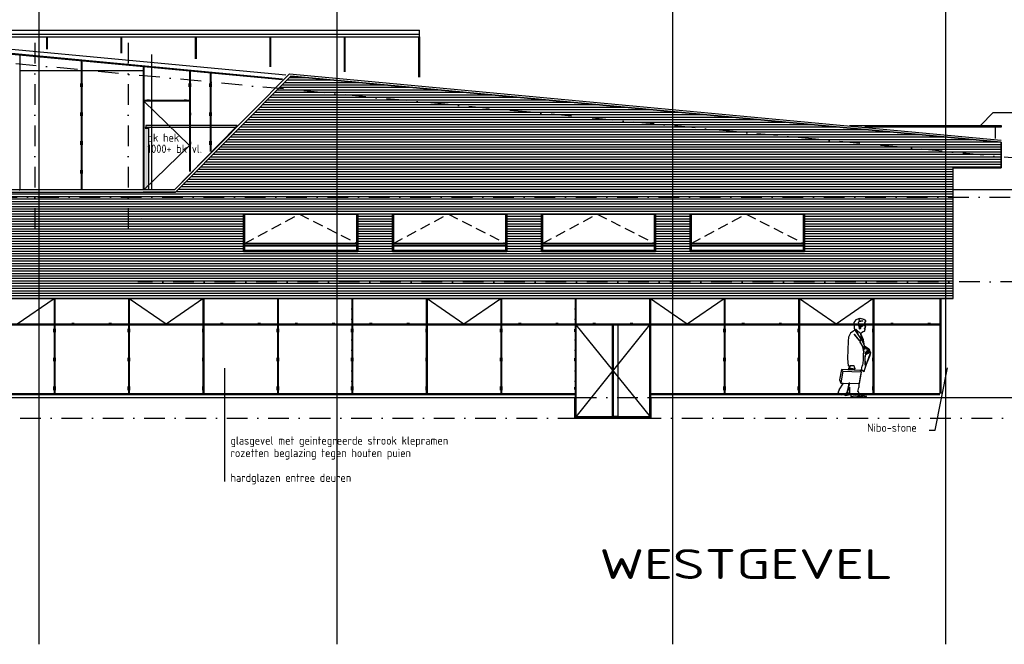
# Model space of a CAD drawing. Extents: x 45255 to 166574, y 102070 to 129901.
# Tile 18 of 21: x 128337 to 152143, y 102621 to 117729. Entities that reach past the tile are written whole.
import ezdxf
from ezdxf.enums import TextEntityAlignment as Align

# ---------------------------------------------------------------- set-up
doc = ezdxf.new("R2010")
doc.units = 0
doc.header["$LTSCALE"] = 1000
doc.header["$MEASUREMENT"] = 0
for name, pattern in [('DASHDOT', [1, 0.5, -0.25, 0, -0.25]), ('DOT', [0.25, 0, -0.25]), ('HIDDEN', [0.375, 0.25, -0.125])]:
    doc.linetypes.add(name, pattern=pattern)
for name, color, linetype in [('B02', 7, 'CONTINUOUS'), ('B03', 7, 'CONTINUOUS'), ('B06', 7, 'CONTINUOUS')]:
    doc.layers.add(name, color=color, linetype=linetype)
doc.styles.add('TXT', font='isocp.shx')

msp = doc.modelspace()

# ---------------------------------------------------------------- linework, layer by layer
at = {"layer": 'B02', "color": 8, "linetype": 'Continuous'}
for p, q in [((128802, 126997), (128802, 102621)), ((136002, 126997), (136002, 102621)), ((144122, 126997), (144122, 102621)), ((150722, 127084), (150722, 102621)), ((150722, 127084), (150722, 102621))]:
    msp.add_line(p, q, dxfattribs=at)
at = {"layer": 'B02', "color": 8, "linetype": 'DASHDOT'}
for p, q in [((166574, 113044), (47927, 124249)), ((48772, 113437), (153553, 113437)), ((153553, 111387), (131197, 111387)), ((48772, 108587), (153553, 108587)), ((45339, 108087), (156665, 108087))]:
    msp.add_line(p, q, dxfattribs=at)
at = {"layer": 'B03', "color": 8, "linetype": 'Continuous'}
for p, q in [((124320, 117477), (138002, 117477)), ((125141, 117377), (138002, 117377)), ((138002, 117377), (138002, 117477)), ((124879, 117203), (134688, 116282)), ((124881, 117222), (134690, 116302)), ((124881, 117222), (134690, 116302)), ((124884, 117322), (134769, 116394)), ((128982, 117317), (128982, 117017)), ((129002, 117317), (129002, 117017)), ((130782, 117317), (130782, 116922)), ((130802, 117317), (130802, 116922)), ((132582, 117317), (132582, 116780)), ((132602, 117317), (132602, 116780)), ((134382, 117317), (134382, 116590)), ((134402, 117317), (134402, 116590)), ((136182, 117317), (136182, 116472)), ((136202, 117317), (136202, 116472)), ((137982, 117317), (137982, 116335)), ((138002, 117317), (138002, 116335)), ((128342, 116886), (128342, 113617)), ((131522, 116886), (131522, 113617)), ((129822, 116759), (129822, 113616)), ((129842, 116757), (129842, 113616)), ((128342, 116497), (131322, 116497)), ((128342, 116497), (131322, 116497)), ((131322, 116613), (131322, 113618)), ((131342, 116613), (131342, 113618)), ((132078, 113617), (134858, 116420)), ((132442, 116495), (132442, 114055)), ((132462, 116495), (132462, 114055)), ((132942, 116438), (132942, 114539)), ((132962, 116438), (132962, 114539)), ((134858, 116420), (152070, 114814)), ((134738, 116214), (136533, 116214)), ((134798, 116274), (135888, 116274)), ((134858, 116334), (135244, 116334)), ((134891, 116367), (152070, 114764)), ((134500, 115974), (139111, 115974)), ((134560, 116034), (138467, 116034)), ((134619, 116094), (137822, 116094)), ((134679, 116154), (137177, 116154)), ((132442, 115777), (131342, 115777)), ((131342, 115757), (132442, 114685)), ((132442, 115757), (131342, 115757)), ((134262, 115734), (141690, 115734)), ((134322, 115794), (141045, 115794)), ((134381, 115854), (140401, 115854)), ((134441, 115914), (139756, 115914)), ((134024, 115494), (144268, 115494)), ((134084, 115554), (143624, 115554)), ((134143, 115614), (142979, 115614)), ((134203, 115674), (142334, 115674)), ((133786, 115254), (146847, 115254)), ((133846, 115314), (146202, 115314)), ((133905, 115374), (145558, 115374)), ((133965, 115434), (144913, 115434)), ((131373, 115114), (131385, 115132)), ((131433, 115114), (131420, 115132)), ((131462, 115132), (133562, 115132)), ((131462, 113617), (131462, 115132)), ((133562, 115132), (132078, 113617)), ((133548, 115014), (149425, 115014)), ((133607, 115074), (148781, 115074)), ((133667, 115134), (148136, 115134)), ((133727, 115194), (147491, 115194)), ((151918, 115132), (151918, 114859)), ((133310, 114774), (152004, 114774)), ((133369, 114834), (151359, 114834)), ((133429, 114894), (150715, 114894)), ((133488, 114954), (150070, 114954)), ((132442, 114685), (131341, 113616)), ((133072, 114534), (152068, 114534)), ((133131, 114594), (152068, 114594)), ((133191, 114654), (152068, 114654)), ((133250, 114714), (152068, 114714)), ((132834, 114294), (152068, 114294)), ((132893, 114354), (152068, 114354)), ((132953, 114414), (152068, 114414)), ((133012, 114474), (152068, 114474)), ((132596, 114054), (150903, 114054)), ((132655, 114114), (150903, 114114)), ((132715, 114174), (152068, 114174)), ((132774, 114234), (152068, 114234)), ((132357, 113814), (150903, 113814)), ((132417, 113874), (150903, 113874)), ((132477, 113934), (150903, 113934)), ((132536, 113994), (150903, 113994)), ((128322, 113617), (128342, 113617)), ((132078, 113617), (131322, 113617)), ((132078, 113617), (131462, 113617)), ((132119, 113574), (150903, 113574)), ((132179, 113634), (150903, 113634)), ((132238, 113694), (150903, 113694)), ((132298, 113754), (150903, 113754)), ((164774, 113617), (150903, 113617)), ((111083, 113514), (150903, 113514)), ((111083, 113454), (150903, 113454)), ((111083, 113394), (150903, 113394)), ((111083, 113334), (150903, 113334)), ((131322, 113514), (150903, 113514)), ((131322, 113454), (150903, 113454)), ((131322, 113394), (150903, 113394)), ((131322, 113334), (150903, 113334)), ((111083, 113274), (150903, 113274)), ((111083, 113214), (150903, 113214)), ((111083, 113154), (150903, 113154)), ((111083, 113094), (150903, 113094)), ((111083, 113034), (150903, 113034)), ((111083, 112974), (133750, 112974)), ((111083, 112914), (133750, 112914)), ((111083, 112854), (133750, 112854)), ((131278, 112925), (131273, 112925)), ((136513, 112974), (137350, 112974)), ((136513, 112914), (137350, 112914)), ((136513, 112854), (137350, 112854)), ((140113, 112974), (140950, 112974)), ((140113, 112914), (140950, 112914)), ((140113, 112854), (140950, 112854)), ((143713, 112974), (144550, 112974)), ((143713, 112914), (144550, 112914)), ((143713, 112854), (144550, 112854)), ((147313, 112974), (150903, 112974)), ((147313, 112914), (150903, 112914)), ((147313, 112854), (150903, 112854)), ((78172, 112734), (133750, 112734)), ((78172, 112674), (133750, 112674)), ((78172, 112614), (133750, 112614)), ((111083, 112794), (133750, 112794)), ((136513, 112794), (137350, 112794)), ((136513, 112734), (137350, 112734)), ((136513, 112674), (137350, 112674)), ((136513, 112614), (137350, 112614)), ((140113, 112794), (140950, 112794)), ((140113, 112734), (140950, 112734)), ((140113, 112674), (140950, 112674)), ((140113, 112614), (140950, 112614)), ((143713, 112794), (144550, 112794)), ((143713, 112734), (144550, 112734)), ((143713, 112674), (144550, 112674)), ((143713, 112614), (144550, 112614)), ((147313, 112794), (150903, 112794)), ((147313, 112734), (150903, 112734)), ((147313, 112674), (150903, 112674)), ((147313, 112614), (150903, 112614)), ((78172, 112554), (133750, 112554)), ((78172, 112494), (133750, 112494)), ((78172, 112434), (133750, 112434)), ((78172, 112374), (133750, 112374)), ((136513, 112554), (137350, 112554)), ((136513, 112494), (137350, 112494)), ((136513, 112434), (137350, 112434)), ((136513, 112374), (137350, 112374)), ((140113, 112554), (140950, 112554)), ((140113, 112494), (140950, 112494)), ((140113, 112434), (140950, 112434)), ((140113, 112374), (140950, 112374)), ((143713, 112554), (144550, 112554)), ((143713, 112494), (144550, 112494)), ((143713, 112434), (144550, 112434)), ((143713, 112374), (144550, 112374)), ((147313, 112554), (150903, 112554)), ((147313, 112494), (150903, 112494)), ((147313, 112434), (150903, 112434)), ((147313, 112374), (150903, 112374)), ((78172, 112314), (133750, 112314)), ((78172, 112254), (133750, 112254)), ((78172, 112194), (133750, 112194)), ((78172, 112134), (133750, 112134)), ((136513, 112147), (133750, 112147)), ((136488, 112317), (133775, 112317)), ((136488, 112272), (133775, 112272)), ((136488, 112252), (133775, 112252)), ((136488, 112252), (134641, 112252)), ((136513, 112314), (137350, 112314)), ((136513, 112254), (137350, 112254)), ((136513, 112194), (137350, 112194)), ((136513, 112134), (137350, 112134)), ((140113, 112147), (137350, 112147)), ((140088, 112317), (137375, 112317)), ((140088, 112272), (137375, 112272)), ((140088, 112252), (137375, 112252)), ((140088, 112252), (138241, 112252)), ((140113, 112314), (140950, 112314)), ((140113, 112254), (140950, 112254)), ((140113, 112194), (140950, 112194)), ((140113, 112134), (140950, 112134)), ((143713, 112147), (140950, 112147)), ((143688, 112317), (140975, 112317)), ((143688, 112272), (140975, 112272)), ((143688, 112252), (140975, 112252)), ((143688, 112252), (141841, 112252)), ((143713, 112314), (144550, 112314)), ((143713, 112254), (144550, 112254)), ((143713, 112194), (144550, 112194)), ((143713, 112134), (144550, 112134)), ((147313, 112147), (144550, 112147)), ((147288, 112317), (144575, 112317)), ((147288, 112272), (144575, 112272)), ((147288, 112252), (144575, 112252)), ((147288, 112252), (145441, 112252)), ((147313, 112314), (150903, 112314)), ((147313, 112254), (150903, 112254)), ((147313, 112194), (150903, 112194)), ((147313, 112134), (150903, 112134)), ((78172, 112074), (150903, 112074)), ((78172, 112014), (150903, 112014)), ((78172, 111954), (150903, 111954)), ((78172, 111894), (150903, 111894)), ((78172, 111834), (150903, 111834)), ((120206, 111774), (150903, 111774)), ((120206, 111714), (150903, 111714)), ((120206, 111654), (150903, 111654)), ((120206, 111594), (150903, 111594)), ((120206, 111534), (150903, 111534)), ((120206, 111474), (150903, 111474)), ((120206, 111414), (150903, 111414)), ((120206, 111354), (150903, 111354)), ((120206, 111294), (150903, 111294)), ((120206, 111234), (150903, 111234)), ((120206, 111174), (150903, 111174)), ((120206, 111114), (150903, 111114)), ((120206, 111054), (150903, 111054)), ((120206, 110994), (150903, 110994)), ((128277, 110372), (129167, 110987)), ((129167, 110987), (129167, 108687)), ((129167, 110987), (129187, 110987)), ((129187, 110987), (129187, 108687)), ((130967, 110987), (130967, 108687)), ((130967, 110987), (130987, 110987)), ((130987, 110987), (130987, 108687)), ((130987, 110987), (131877, 110372)), ((131877, 110372), (132767, 110987)), ((132767, 110987), (132767, 108687)), ((132767, 110987), (132787, 110987)), ((132787, 110987), (132787, 108687)), ((134567, 110987), (134567, 108687)), ((134567, 110987), (134587, 110987)), ((134587, 110987), (134587, 108687)), ((136367, 110987), (136367, 108687)), ((136367, 110987), (136387, 110987)), ((136387, 110987), (136387, 108687)), ((138167, 110987), (138167, 108687)), ((138167, 110987), (138187, 110987)), ((138187, 110987), (138187, 108687)), ((138187, 110987), (139077, 110372)), ((139077, 110372), (139967, 110987)), ((139952, 110987), (141366, 110987)), ((139967, 110987), (139967, 108687)), ((139967, 110987), (139987, 110987)), ((139987, 110987), (139987, 108687)), ((141767, 110987), (141767, 108113)), ((141767, 110987), (141787, 110987)), ((141787, 110987), (141787, 108133)), ((143567, 110987), (143567, 108133)), ((143567, 110987), (143587, 110987)), ((143587, 110987), (144477, 110372)), ((143587, 110987), (143587, 108113)), ((144477, 110372), (145367, 110987)), ((145367, 110987), (145367, 108687)), ((145367, 110987), (145387, 110987)), ((145387, 110987), (145387, 108687)), ((147167, 110987), (147167, 108687)), ((147167, 110987), (147187, 110987)), ((147187, 110987), (147187, 108687)), ((147187, 110987), (148077, 110372)), ((148077, 110372), (148967, 110987)), ((148967, 110987), (148967, 108687)), ((148967, 110987), (148987, 110987)), ((148987, 110987), (148987, 108687)), ((150587, 110987), (150587, 108687)), ((150587, 110987), (150607, 110987)), ((150607, 110987), (150607, 108687)), ((121997, 110372), (150587, 110372)), ((121997, 110352), (150587, 110352)), ((141787, 110352), (143587, 108114)), ((143567, 110352), (141787, 108122)), ((142671, 108133), (142671, 110352)), ((142691, 108133), (142691, 110352)), ((148242, 109227), (148677, 109208)), ((111060, 108587), (141752, 108587)), ((121997, 108687), (141767, 108687)), ((121997, 108667), (141767, 108667)), ((141752, 108587), (141752, 108087)), ((143587, 108687), (150587, 108687)), ((143587, 108667), (150587, 108667)), ((143602, 108087), (143602, 108587)), ((143602, 108587), (164667, 108587)), ((141752, 108087), (143602, 108087)), ((141767, 108113), (143587, 108113)), ((141787, 108133), (143567, 108133))]:
    msp.add_line(p, q, dxfattribs=at)
at = {"layer": 'B03', "color": 8, "linetype": 'DASHDOT'}
for p, q in [((128702, 117168), (128702, 112269)), ((130962, 117168), (130962, 112269))]:
    msp.add_line(p, q, dxfattribs=at)
at = {"layer": 'B03', "color": 8, "linetype": 'HIDDEN'}
for p, q in [((133775, 112317), (135101, 113027)), ((135101, 113027), (136488, 112317)), ((137375, 112317), (138701, 113027)), ((138701, 113027), (140088, 112317)), ((140975, 112317), (142301, 113027)), ((142301, 113027), (143688, 112317)), ((144575, 112317), (145901, 113027)), ((145901, 113027), (147288, 112317))]:
    msp.add_line(p, q, dxfattribs=at)
at = {"layer": 'B03', "color": 8, "linetype": 'Continuous'}
for points in [[(125777, 117317), (138002, 117317), (138002, 117377)], [(108126, 111777), (110995, 111777), (110995, 108587), (117338, 108587), (117338, 111775), (118372, 111775), (118643, 111775), (120206, 111775), (120206, 108587), (121997, 108587), (121997, 110987), (150104, 110987), (150104, 110987), (150903, 110987), (150903, 114146), (152068, 114146), (152068, 114768), (134890, 116367), (132102, 113557), (131322, 113557)], [(133597, 115167), (131385, 115167), (131385, 115132), (133562, 115132), (133597, 115167)], [(148396, 115167), (152068, 115167), (152068, 115132), (148771, 115132)], [(152068, 114763), (152068, 114146), (150903, 114146)], [(131522, 113617), (128056, 113617), (128056, 113557), (131522, 113557)], [(131322, 113557), (132078, 113557), (132102, 113557)], [(148637, 110253), (148649, 110259), (148636, 110312), (148650, 110337), (148678, 110332), (148702, 110305), (148749, 110347), (148771, 110397), (148797, 110432), (148796, 110448), (148744, 110476), (148662, 110505), (148632, 110485), (148626, 110458), (148651, 110447), (148720, 110444), (148606, 110411), (148614, 110381), (148709, 110352), (148697, 110338), (148640, 110345), (148619, 110317), (148636, 110284), (148637, 110253)], [(148554, 110241), (148535, 110211), (148698, 109969), (148673, 110133), (148554, 110241)], [(148536, 110212), (148609, 110105), (148598, 110181), (148555, 110237), (148536, 110212)], [(148642, 110287), (148663, 110263), (148674, 110262), (148674, 110276)], [(148669, 110311), (148663, 110311), (148663, 110313), (148668, 110316), (148662, 110325), (148646, 110306), (148649, 110303)], [(148686, 110299), (148679, 110298), (148676, 110301), (148665, 110330), (148651, 110330), (148655, 110280)], [(148676, 110308), (148659, 110301), (148656, 110302), (148654, 110300), (148655, 110295), (148659, 110287), (148663, 110287), (148665, 110291), (148667, 110291), (148670, 110287), (148673, 110289), (148673, 110293)], [(148766, 110334), (148752, 110331), (148759, 110329), (148772, 110331), (148766, 110334)], [(148777, 110263), (148769, 110251), (148767, 110250), (148758, 110250), (148777, 110263)], [(148779, 110357), (148765, 110345), (148784, 110354), (148782, 110357), (148780, 110357), (148779, 110357)], [(148783, 110291), (148792, 110293), (148788, 110295), (148787, 110295), (148783, 110291)], [(148749, 109692), (148722, 109819), (148661, 109935), (148664, 109976), (148637, 109978), (148515, 110126), (148629, 109974), (148656, 109973), (148653, 109931), (148719, 109817), (148749, 109692)], [(148674, 110085), (148684, 110073), (148676, 110057), (148697, 110013), (148697, 109971), (148746, 109875), (148730, 110001), (148673, 110133), (148674, 110085)], [(148762, 109831), (148875, 109744), (148904, 109672), (148884, 109581), (148803, 109391), (148750, 109222), (148688, 109263), (148703, 109356), (148724, 109364), (148741, 109493), (148738, 109639), (148762, 109831)], [(148805, 109656), (148875, 109737), (148765, 109823), (148764, 109774), (148833, 109759), (148845, 109744), (148805, 109656)], [(148857, 109752), (148874, 109759), (148887, 109745), (148875, 109702), (148845, 109653), (148803, 109632), (148782, 109654), (148789, 109688), (148810, 109683), (148800, 109703), (148816, 109704), (148813, 109722), (148827, 109722), (148840, 109739), (148855, 109734), (148857, 109752)], [(148796, 109636), (148773, 109585), (148775, 109373), (148776, 109552), (148796, 109636)], [(148665, 109244), (148206, 109268), (148158, 109018), (148189, 108940), (148638, 108927), (148692, 109207), (148665, 109244)], [(148378, 109257), (148388, 109316), (148417, 109314)], [(148413, 109367), (148503, 109361), (148513, 109328), (148519, 109292), (148493, 109256), (148465, 109257), (148441, 109264), (148418, 109264), (148396, 109294), (148405, 109291), (148413, 109367)], [(148410, 109263), (148437, 109298), (148412, 109261), (148408, 109262), (148410, 109263)], [(148466, 109295), (148443, 109264), (148466, 109301), (148466, 109295)], [(148491, 109296), (148478, 109277), (148466, 109257), (148491, 109296)], [(148511, 109308), (148529, 109307), (148517, 109250)], [(148209, 109264), (148241, 109228), (148191, 108945)], [(148402, 108699), (148334, 108692), (148329, 108715), (148346, 108713), (148399, 108843), (148402, 108699)], [(148342, 108717), (148411, 108934), (148382, 108934), (148342, 108717)], [(148638, 108672), (148627, 108656), (148596, 108645), (148643, 108645), (148613, 108616), (148662, 108633), (148726, 108615), (148678, 108648), (148638, 108672)]]:
    msp.add_lwpolyline(points, dxfattribs=at)
for points in [[(133750, 113027), (133775, 113027), (133775, 112167), (133750, 112167)], [(133750, 113027), (136513, 113027), (136513, 112117), (133750, 112117)], [(136488, 113027), (136513, 113027), (136513, 112167), (136488, 112167)], [(137350, 113027), (137375, 113027), (137375, 112167), (137350, 112167)], [(137350, 113027), (140113, 113027), (140113, 112117), (137350, 112117)], [(140088, 113027), (140113, 113027), (140113, 112167), (140088, 112167)], [(140950, 113027), (140975, 113027), (140975, 112167), (140950, 112167)], [(140950, 113027), (143713, 113027), (143713, 112117), (140950, 112117)], [(143688, 113027), (143713, 113027), (143713, 112167), (143688, 112167)], [(144550, 113027), (144575, 113027), (144575, 112167), (144550, 112167)], [(144550, 113027), (147313, 113027), (147313, 112117), (144550, 112117)], [(147288, 113027), (147313, 113027), (147313, 112167), (147288, 112167)], [(148795, 110450), (148726, 110483), (148645, 110504), (148553, 110473), (148505, 110406), (148513, 110254), (148554, 110238), (148421, 110143), (148375, 110054), (148364, 109952), (148350, 109536), (148370, 109356), (148387, 109363), (148394, 109314), (148389, 109316), (148378, 109258), (148206, 109268), (148158, 109018), (148190, 108939), (148243, 108938), (148144, 108773), (148153, 108771), (148121, 108715), (148153, 108674), (148215, 108657), (148227, 108670), (148310, 108639), (148406, 108660), (148406, 108652), (148416, 108665), (148436, 108665), (148436, 108618), (148488, 108620), (148548, 108628), (148675, 108598), (148802, 108608), (148813, 108622), (148791, 108611), (148703, 108641), (148636, 108681), (148620, 108730), (148603, 108734), (148628, 108831), (148632, 108839), (148635, 108895), (148676, 109127), (148692, 109205), (148685, 109216), (148688, 109263), (148751, 109221), (148791, 109359), (148901, 109643), (148884, 109735), (148885, 109755), (148864, 109756), (148762, 109830), (148738, 109985), (148677, 110127), (148688, 110166), (148734, 110190), (148761, 110192), (148779, 110220), (148768, 110240), (148775, 110248), (148769, 110251), (148778, 110264), (148781, 110289), (148796, 110305), (148773, 110340), (148785, 110354), (148773, 110399), (148795, 110450)], [(142691, 110352), (142802, 110352), (142802, 108133), (142691, 108133)]]:
    msp.add_lwpolyline(points, close=True, dxfattribs=at)
at = {"layer": 'B03', "color": 8, "linetype": 'DOT'}
for points in [[(134587, 110987), (136367, 110987), (136367, 108687), (134587, 108687)], [(139987, 110987), (141767, 110987), (141767, 108687), (139987, 108687)]]:
    msp.add_lwpolyline(points, close=True, dxfattribs=at)
at = {"layer": 'B03', "color": 8, "linetype": 'Continuous'}
for centre in [(129832, 116147), (132452, 116147), (132952, 116147), (129832, 115447), (132952, 115447), (129832, 114747), (132952, 114747), (129832, 114047), (129177, 110212), (129627, 110362), (130527, 110362), (130977, 110212), (132777, 110212), (133227, 110362), (134127, 110362), (134577, 110212), (135027, 110362), (135927, 110362), (136377, 110212), (136827, 110362), (137727, 110362), (138177, 110212), (139977, 110212), (140427, 110362), (141327, 110362), (145377, 110212), (145827, 110362), (146727, 110362), (147177, 110212), (148977, 110212), (149427, 110362), (150327, 110362), (129177, 109512), (130977, 109512), (132777, 109512), (134577, 109512), (136377, 109512), (138177, 109512), (139977, 109512), (145377, 109512), (147177, 109512), (148977, 109512), (129177, 108812), (130977, 108812), (132777, 108812), (134577, 108812), (136377, 108812), (138177, 108812), (139977, 108812), (145377, 108812), (147177, 108812), (148977, 108812)]:
    msp.add_circle(centre, 8, dxfattribs=at)
for centre, start, end in [((134936, 116412), 84.6047, 135), ((134016, 115494), 180, 315), ((132313, 113788), 135, 270), ((132513, 113988), 135, 270), ((132513, 113988), 135, 270)]:
    msp.add_arc(centre, 1, start, end, dxfattribs=at)
for points in [[(129797, 116192), (129867, 116192), (129797, 116102), (129867, 116102)], [(132417, 116192), (132487, 116192), (132417, 116102), (132487, 116102)], [(132917, 116192), (132987, 116192), (132917, 116102), (132987, 116102)], [(131477, 115802), (131477, 115754), (131407, 115802), (131407, 115754)], [(132377, 115802), (132377, 115754), (132307, 115802), (132307, 115754)], [(129797, 115492), (129867, 115492), (129797, 115402), (129867, 115402)], [(132439, 115482), (132487, 115482), (132439, 115412), (132487, 115412)], [(132917, 115492), (132987, 115492), (132917, 115402), (132987, 115402)], [(131368, 115112), (131438, 115112), (131368, 115082), (131438, 115082)], [(131373, 113617), (131433, 113617), (131373, 115082), (131433, 115082)], [(129797, 114792), (129867, 114792), (129797, 114702), (129867, 114702)], [(132439, 114782), (132487, 114782), (132439, 114712), (132487, 114712)], [(132917, 114792), (132987, 114792), (132917, 114702), (132987, 114702)], [(129797, 114092), (129867, 114092), (129797, 114002), (129867, 114002)], [(128692, 110371), (128762, 110371), (128692, 110333), (128762, 110333)], [(129142, 110257), (129212, 110257), (129142, 110167), (129212, 110167)], [(129592, 110327), (129662, 110327), (129592, 110397), (129662, 110397)], [(130492, 110327), (130562, 110327), (130492, 110397), (130562, 110397)], [(130942, 110257), (131012, 110257), (130942, 110167), (131012, 110167)], [(131392, 110371), (131462, 110371), (131392, 110333), (131462, 110333)], [(132292, 110371), (132362, 110371), (132292, 110333), (132362, 110333)], [(132742, 110257), (132812, 110257), (132742, 110167), (132812, 110167)], [(133192, 110327), (133262, 110327), (133192, 110397), (133262, 110397)], [(134092, 110327), (134162, 110327), (134092, 110397), (134162, 110397)], [(134542, 110257), (134612, 110257), (134542, 110167), (134612, 110167)], [(134992, 110327), (135062, 110327), (134992, 110397), (135062, 110397)], [(135892, 110327), (135962, 110327), (135892, 110397), (135962, 110397)], [(136342, 110257), (136412, 110257), (136342, 110167), (136412, 110167)], [(136792, 110327), (136862, 110327), (136792, 110397), (136862, 110397)], [(137692, 110327), (137762, 110327), (137692, 110397), (137762, 110397)], [(138142, 110257), (138212, 110257), (138142, 110167), (138212, 110167)], [(138592, 110371), (138662, 110371), (138592, 110333), (138662, 110333)], [(139492, 110371), (139562, 110371), (139492, 110333), (139562, 110333)], [(139942, 110257), (140012, 110257), (139942, 110167), (140012, 110167)], [(140392, 110327), (140462, 110327), (140392, 110397), (140462, 110397)], [(141292, 110327), (141362, 110327), (141292, 110397), (141362, 110397)], [(141742, 110247), (141790, 110247), (141742, 110177), (141790, 110177)], [(142192, 110397), (142262, 110397), (142192, 110359), (142262, 110359)], [(143092, 110397), (143162, 110397), (143092, 110359), (143162, 110359)], [(143564, 110247), (143612, 110247), (143564, 110177), (143612, 110177)], [(143992, 110371), (144062, 110371), (143992, 110333), (144062, 110333)], [(144892, 110371), (144962, 110371), (144892, 110333), (144962, 110333)], [(145342, 110257), (145412, 110257), (145342, 110167), (145412, 110167)], [(145792, 110327), (145862, 110327), (145792, 110397), (145862, 110397)], [(146692, 110327), (146762, 110327), (146692, 110397), (146762, 110397)], [(147142, 110257), (147212, 110257), (147142, 110167), (147212, 110167)], [(147592, 110371), (147662, 110371), (147592, 110333), (147662, 110333)], [(148492, 110371), (148562, 110371), (148492, 110333), (148562, 110333)], [(148942, 110257), (149012, 110257), (148942, 110167), (149012, 110167)], [(149392, 110327), (149462, 110327), (149392, 110397), (149462, 110397)], [(150292, 110327), (150362, 110327), (150292, 110397), (150362, 110397)], [(129142, 109557), (129212, 109557), (129142, 109467), (129212, 109467)], [(130942, 109557), (131012, 109557), (130942, 109467), (131012, 109467)], [(132742, 109557), (132812, 109557), (132742, 109467), (132812, 109467)], [(134542, 109557), (134612, 109557), (134542, 109467), (134612, 109467)], [(136342, 109557), (136412, 109557), (136342, 109467), (136412, 109467)], [(138142, 109557), (138212, 109557), (138142, 109467), (138212, 109467)], [(139942, 109557), (140012, 109557), (139942, 109467), (140012, 109467)], [(141742, 109547), (141790, 109547), (141742, 109477), (141790, 109477)], [(143564, 109547), (143612, 109547), (143564, 109477), (143612, 109477)], [(145342, 109557), (145412, 109557), (145342, 109467), (145412, 109467)], [(147142, 109557), (147212, 109557), (147142, 109467), (147212, 109467)], [(148942, 109557), (149012, 109557), (148942, 109467), (149012, 109467)], [(129142, 108857), (129212, 108857), (129142, 108767), (129212, 108767)], [(130942, 108857), (131012, 108857), (130942, 108767), (131012, 108767)], [(132742, 108857), (132812, 108857), (132742, 108767), (132812, 108767)], [(134542, 108857), (134612, 108857), (134542, 108767), (134612, 108767)], [(136342, 108857), (136412, 108857), (136342, 108767), (136412, 108767)], [(138142, 108857), (138212, 108857), (138142, 108767), (138212, 108767)], [(139942, 108857), (140012, 108857), (139942, 108767), (140012, 108767)], [(141742, 108847), (141790, 108847), (141742, 108777), (141790, 108777)], [(143564, 108847), (143612, 108847), (143564, 108777), (143612, 108777)], [(145342, 108857), (145412, 108857), (145342, 108767), (145412, 108767)], [(147142, 108857), (147212, 108857), (147142, 108767), (147212, 108767)], [(148942, 108857), (149012, 108857), (148942, 108767), (149012, 108767)]]:
    msp.add_solid(points, dxfattribs=at)
at = {"layer": 'B06', "color": 8, "linetype": 'Continuous'}
for p, q in [((151863, 115478), (151579, 115177)), ((152875, 115478), (151863, 115478)), ((133299, 106555), (133299, 109304)), ((150467, 107803), (150772, 109305)), ((150328, 107803), (150467, 107803))]:
    msp.add_line(p, q, dxfattribs=at)

# ---------------------------------------------------------------- texts
at = {"layer": 'B06', "color": 7, "linetype": 'Continuous', "style": 'TXT'}
for s, p in [('bk hek', (131427, 114977)), ('1000+ bk vl.', (131427, 114707)), ('Nibo-stone', (148827, 107961)), ('glasgevel met geintegreerde strook klepramen', (133434, 107650)), ('rozetten beglazing tegen houten puien', (133434, 107350)), ('hardglazen entree deuren', (133434, 106750))]:
    msp.add_text(s, height=200, dxfattribs=at).set_placement(p, align=Align.TOP_LEFT)
at = {"layer": 'B06', "color": 7, "linetype": 'Continuous', "style": 'TXT', "width": 1.5}
msp.add_text('WESTGEVEL', height=720, dxfattribs=at).set_placement((142353, 104922), align=Align.TOP_LEFT)

doc.saveas('drawing.dxf')
